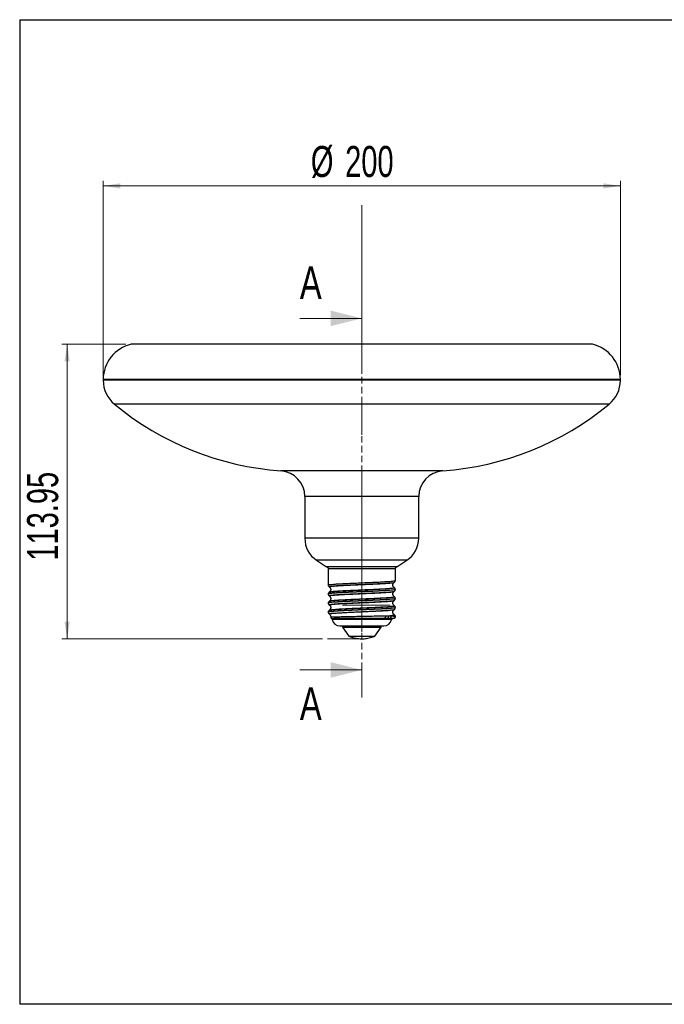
# Model space of a CAD drawing. Header units: millimetres. Extents: x 13 to 267, y 13 to 203.
# Tile 1 of 12: x 13 to 137, y 13 to 203. Entities that reach past the tile are written whole.
import ezdxf

# ---------------------------------------------------------------- set-up
doc = ezdxf.new("R2010")
doc.units = ezdxf.units.MM
doc.linetypes.add('CENTERX2', pattern=[20.32, 12.7, -2.54, 2.54, -2.54])
doc.linetypes.add('HIDDEN', pattern=[1.905, 1.27, -0.635])
doc.styles.add('SLDTEXTSTYLE0', font='TXT', dxfattribs={"width": 0.75})
doc.styles.add('SLDTEXTSTYLE1', font='TXT', dxfattribs={"width": 0.7})
doc.dimstyles.new('SLDDIMSTYLE0', dxfattribs={"dimtxt": 6, "dimasz": 3.302, "dimexe": 0, "dimexo": 0.0625, "dimgap": 1.5, "dimtad": 1, "dimlfac": 2, "dimrnd": 1e-09, "dimzin": 12, "dimdsep": 46, "dimtxsty": 'SLDTEXTSTYLE1', "dimsah": 1, "dimcen": 0.09, "dimadec": 0, "dimazin": 3, "dimtfac": 1, "dimtofl": 0, "dimtmove": 0, "dimatfit": 3, "dimfxl": 1, "dimfrac": 2, "dimtolj": 1, "dimtzin": 12, "dimarcsym": 0})

# ---------------------------------------------------------------- blocks, each defined once
blk = doc.blocks.new('_D')
at = {"color": 7, "linetype": 'Continuous', "lineweight": 0}
for p, q in [((33.25, 140.4), (20.87, 140.4)), ((21.87, 140.4), (21.87, 83.43)), ((71.22, 83.43), (20.87, 83.43))]:
    blk.add_line(p, q, dxfattribs=at)
at = {"color": 7, "linetype": 'Continuous', "lineweight": 18}
for points in [[(21.87, 140.4), (21.36, 137.1), (22.38, 137.1)], [(21.87, 83.43), (22.38, 86.73), (21.36, 86.73)]]:
    blk.add_solid(points, dxfattribs=at)
at = {"color": 7, "linetype": 'Continuous', "lineweight": 18, "insert": (14.13, 98.54), "char_height": 6, "attachment_point": 1, "rotation": 90, "style": 'SLDTEXTSTYLE1'}
blk.add_mtext('113.95', dxfattribs=at)
blk = doc.blocks.new('_D_1')
at = {"color": 7, "linetype": 'Continuous', "lineweight": 0}
for p, q in [((28.84, 134.43), (28.84, 172.04)), ((128.84, 134.43), (128.84, 172.04)), ((128.84, 171.04), (28.84, 171.04))]:
    blk.add_line(p, q, dxfattribs=at)
at = {"color": 7, "linetype": 'Continuous', "lineweight": 18}
for points in [[(28.84, 171.04), (32.14, 170.53), (32.14, 171.55)], [(128.84, 171.04), (125.53, 171.55), (125.53, 170.53)]]:
    blk.add_solid(points, dxfattribs=at)
at = {"color": 7, "linetype": 'Continuous', "lineweight": 18, "char_height": 6, "attachment_point": 1, "style": 'SLDTEXTSTYLE1'}
for s, insert in [('%%c', (68.99, 178.77)), ('200', (75.62, 178.77))]:
    blk.add_mtext(s, dxfattribs=dict(at, insert=insert))

msp = doc.modelspace()

# ---------------------------------------------------------------- linework, layer by layer
at = {"color": 7, "linetype": 'Continuous'}
for p, q in [((12.7, 203.2), (12.7, 12.7)), ((12.7, 203.2), (266.7, 203.2)), ((266.7, 12.7), (12.7, 12.7))]:
    msp.add_line(p, q, dxfattribs=at)
at = {"color": 7, "linetype": 'CENTERX2', "lineweight": 18, "ltscale": 2.5}
for p, q in [((78.8362, 167.3182), (78.8362, 66.0115)), ((75.0881, 89.925), (84.3194, 89.925))]:
    msp.add_line(p, q, dxfattribs=at)
at = {"color": 7, "linetype": 'HIDDEN', "lineweight": 18}
msp.add_line((78.8474, 147.4057), (78.8474, 75.3951), dxfattribs=at)
at = {"color": 7, "linetype": 'Continuous', "lineweight": 18}
for p, q in [((66.8474, 145.4057), (78.8474, 145.4057)), ((66.8474, 77.3951), (78.8474, 77.3951)), ((266.7, 12.7), (26.769, 12.7))]:
    msp.add_line(p, q, dxfattribs=at)
at = {"color": 8, "linetype": 'Continuous', "lineweight": 25}
for p, q in [((123.4272, 140.3977), (34.2452, 140.3977)), ((128.8362, 133.4316), (28.8362, 133.4316)), ((128.8359, 133.6052), (28.8365, 133.6052)), ((126.6556, 128.8042), (31.0168, 128.8042)), ((94.4762, 115.912), (63.1963, 115.912)), ((89.8362, 110.925), (67.8362, 110.925)), ((89.8362, 102.8743), (67.8362, 102.8743)), ((87.5625, 98.6166), (70.11, 98.6166)), ((85.6435, 97.3687), (72.029, 97.3687)), ((85.2718, 87.7095), (85.2881, 87.675)), ((85.2747, 87.7033), (85.3207, 87.675)), ((84.5559, 87.125), (73.1764, 87.125)), ((75.0862, 85.7151), (78.8362, 85.7151)), ((75.1095, 85.6424), (82.5629, 85.6424)), ((76.3154, 83.9542), (80.215, 83.9542)), ((76.3697, 83.9112), (80.1853, 83.9112)), ((78.8362, 85.7151), (82.5862, 85.7151)), ((80.1853, 83.9112), (81.3028, 83.9112)), ((80.215, 83.9542), (81.3571, 83.9542))]:
    msp.add_line(p, q, dxfattribs=at)
at = {"color": 7, "linetype": 'Continuous', "lineweight": 25}
for p, q in [((123.0862, 140.4369), (34.5862, 140.4369)), ((67.8362, 110.925), (67.8362, 102.8743)), ((89.8362, 102.8743), (89.8362, 110.925)), ((70.11, 98.6166), (72.029, 97.3687)), ((85.6435, 97.3687), (87.5625, 98.6166)), ((72.3362, 96.925), (72.3362, 93.8189)), ((78.8362, 96.925), (72.3362, 96.925)), ((85.3362, 96.925), (78.8362, 96.925)), ((85.3362, 94.694), (85.3362, 96.925)), ((72.3362, 92.0837), (72.3362, 92.0689)), ((72.5255, 92.4158), (72.5255, 92.4117)), ((85.3362, 92.9439), (85.3362, 92.9587)), ((72.3362, 90.3337), (72.3362, 90.3189)), ((85.1389, 89.7911), (85.1408, 89.7869)), ((85.3362, 91.1939), (85.3362, 91.2087)), ((72.3362, 88.5837), (72.3362, 88.5689)), ((83.3468, 87.8719), (83.9221, 87.8829)), ((85.1412, 88.0365), (85.1502, 88.0322)), ((85.1507, 89.1106), (85.1481, 89.1146)), ((85.2881, 87.675), (85.3207, 87.675)), ((85.31, 87.675), (85.3132, 87.7196)), ((85.3362, 89.4439), (85.3362, 89.4587)), ((75.0862, 85.925), (75.0862, 85.7151)), ((82.1428, 87.4227), (83.2418, 87.425)), ((82.5862, 85.7151), (82.5862, 85.925)), ((83.2418, 87.425), (83.8153, 87.425)), ((83.8153, 87.425), (84.2859, 87.425)), ((75.1095, 85.6424), (76.3154, 83.9542)), ((81.3571, 83.9542), (82.5629, 85.6424))]:
    msp.add_line(p, q, dxfattribs=at)
at = {"color": 7, "linetype": 'CENTERX2', "lineweight": 18}
msp.add_line((78.8362, 83.425), (72.216, 83.425), dxfattribs=at)
at = {"color": 8, "linetype": 'Continuous', "lineweight": 25, "flags": 128}
msp.add_lwpolyline([(72.5342, 88.2407), (72.5454, 88.2884), (72.8376, 88.3475), (73.395, 88.4063), (74.1915, 88.4645), (75.1972, 88.5238), (76.3594, 88.5819), (77.6337, 88.6409), (78.963, 88.6998), (80.2811, 88.7579), (81.5409, 88.8173), (82.6791, 88.8754), (83.6452, 88.9343), (84.4021, 88.9932), (84.9102, 89.0514), (85.1507, 89.1106), (85.1507, 89.1106)], dxfattribs=at)
at = {"color": 7, "linetype": 'Continuous', "lineweight": 25, "flags": 128}
for points in [[(83.3468, 87.8719), (83.3827, 87.8156), (83.4052, 87.7459), (83.4121, 87.6695), (83.4029, 87.5935), (83.3783, 87.5254), (83.3407, 87.4715), (83.2937, 87.4369), (83.2418, 87.425)], [(83.8153, 87.425), (83.8756, 87.4376), (83.9298, 87.4742), (83.9725, 87.5311), (83.9993, 87.6024), (84.0075, 87.6811), (83.9963, 87.7592), (83.9669, 87.8288), (83.9221, 87.8829)]]:
    msp.add_lwpolyline(points, dxfattribs=at)
at = {"color": 7, "linetype": 'Continuous', "lineweight": 25}
for centre, radius, start, end in [((35.8365, 133.5809), 7, 103.139333, 179.801007), ((34.5862, 138.9369), 1.5, 90, 103.139333), ((123.0862, 138.9369), 1.5, 76.860667, 90), ((121.836, 133.5809), 7, 0.198993, 76.860667), ((78.8362, 133.4316), 50, 179.801007, 180), ((34.8362, 133.4316), 6, 180, 230.464005), ((122.8362, 133.4316), 6, 309.535995, 0), ((78.8362, 133.4316), 50, 0, 0.198993), ((67.3009, 172.764), 57, 230.464005, 265.870477), ((90.3715, 172.764), 57, 274.129523, 309.535995), ((62.8362, 110.925), 5, 0, 85.870477), ((94.8362, 110.925), 5, 94.129523, 180), ((72.8358, 102.8083), 5, 179.243153, 236.963873), ((84.8367, 102.8083), 5, 303.036127, 0.756847), ((71.2112, 96.1112), 1.5, 32.857231, 56.963873), ((86.4612, 96.1112), 1.5, 123.036127, 147.142769), ((73.1349, 87.5856), 0.251, 169.781056, 238.592475), ((84.2453, 87.6795), 0.2577, 279.06477, 52.138648), ((85.039, 87.6741), 0.2491, 270.213663, 0.212082), ((85.071, 87.6747), 0.2497, 270.068784, 0.068619), ((72.8088, 87.0513), 0.3749, 11.333899, 58.609049), ((74.5862, 87.425), 1.5, 191.589569, 270), ((83.0862, 87.425), 1.5, 270, 348.463041), ((84.9233, 87.05), 0.375, 90, 168.463041), ((75.2112, 85.7151), 0.125, 180, 215.537678), ((76.4171, 84.0268), 0.125, 215.537678, 247.699179), ((81.2553, 84.0268), 0.125, 292.300821, 324.462322), ((82.4612, 85.7151), 0.125, 324.462322, 0)]:
    msp.add_arc(centre, radius, start, end, dxfattribs=at)
for points, knots in [([(72.3361, 93.8211), (72.3447, 93.7552), (72.3618, 93.6239), (72.4656, 93.5334), (72.5173, 93.4884)], [0, 0, 0, 0, 0.50157031, 1, 1, 1, 1]), ([(72.5167, 93.4888), (72.5258, 93.4827), (72.5439, 93.4706), (72.5621, 93.4585), (72.5712, 93.4524)], [0, 0, 0, 0, 0.50000337, 1, 1, 1, 1]), ([(72.5713, 93.4523), (72.6393, 93.3934), (72.7438, 93.3029), (72.8207, 93.1119), (72.8425, 92.9519), (72.8209, 92.7918), (72.7443, 92.6009), (72.6398, 92.5101), (72.5719, 92.451)], [0, 0, 0, 0, 0.24031012, 0.36900719, 0.50047707, 0.631896, 0.76042963, 1, 1, 1, 1]), ([(85.1017, 93.3253), (85.0601, 93.358), (84.9762, 93.4239), (84.8842, 93.5711), (84.8355, 93.7376), (84.8351, 93.906), (84.8755, 94.0551), (84.9593, 94.2108), (85.0468, 94.2826), (85.1019, 94.3278)], [0, 0, 0, 0, 0.14091359, 0.28383811, 0.42513589, 0.56073117, 0.68729853, 0.80294629, 1, 1, 1, 1]), ([(85.1552, 94.3634), (85.2069, 94.4085), (85.3109, 94.4993), (85.3278, 94.6305), (85.3362, 94.6964)], [0, 0, 0, 0, 0.49770351, 1, 1, 1, 1]), ([(72.517, 92.4143), (72.4653, 92.3693), (72.3616, 92.279), (72.3447, 92.1476), (72.3362, 92.0818)], [0, 0, 0, 0, 0.49834678, 1, 1, 1, 1]), ([(72.3362, 92.0714), (72.3447, 92.0055), (72.3616, 91.8741), (72.4655, 91.7836), (72.5172, 91.7384)], [0, 0, 0, 0, 0.50182952, 1, 1, 1, 1]), ([(72.516, 91.7393), (72.5251, 91.7332), (72.5432, 91.7211), (72.5614, 91.7089), (72.5705, 91.7029)], [0, 0, 0, 0, 0.50000324, 1, 1, 1, 1]), ([(72.5707, 91.7027), (72.6123, 91.6701), (72.6959, 91.6044), (72.788, 91.4574), (72.8369, 91.291), (72.8374, 91.1227), (72.7972, 90.9735), (72.7137, 90.8178), (72.6264, 90.7459), (72.5714, 90.7006)], [0, 0, 0, 0, 0.14138935, 0.28451928, 0.42583784, 0.56135466, 0.68779503, 0.80328828, 1, 1, 1, 1]), ([(85.1017, 91.5752), (85.0335, 91.6344), (84.9285, 91.7255), (84.8517, 91.9164), (84.8299, 92.0765), (84.8516, 92.2366), (84.9285, 92.4276), (85.0331, 92.5183), (85.1012, 92.5774)], [0, 0, 0, 0, 0.23938501, 0.36799719, 0.49954378, 0.63113806, 0.75990341, 1, 1, 1, 1]), ([(85.1012, 92.5773), (85.1103, 92.5834), (85.1285, 92.5955), (85.1466, 92.6077), (85.1557, 92.6137)], [0, 0, 0, 0, 0.49999691, 1, 1, 1, 1]), ([(85.1572, 91.5382), (85.1481, 91.5442), (85.1299, 91.5564), (85.1118, 91.5685), (85.1027, 91.5746)], [0, 0, 0, 0, 0.50000271, 1, 1, 1, 1]), ([(85.1585, 93.2872), (85.1495, 93.2933), (85.1313, 93.3054), (85.1131, 93.3175), (85.1041, 93.3236)], [0, 0, 0, 0, 0.50000321, 1, 1, 1, 1]), ([(85.3362, 91.2068), (85.3278, 91.2727), (85.3109, 91.4039), (85.2069, 91.4945), (85.1552, 91.5396)], [0, 0, 0, 0, 0.50223446, 1, 1, 1, 1]), ([(85.1558, 92.6137), (85.2074, 92.6588), (85.311, 92.7495), (85.3278, 92.8806), (85.3363, 92.9464)], [0, 0, 0, 0, 0.49775877, 1, 1, 1, 1]), ([(85.3362, 92.9565), (85.3278, 93.0224), (85.3109, 93.1538), (85.2075, 93.244), (85.1559, 93.289)], [0, 0, 0, 0, 0.5012155, 1, 1, 1, 1]), ([(72.5165, 90.664), (72.465, 90.619), (72.3615, 90.5287), (72.3447, 90.3975), (72.3362, 90.3316)], [0, 0, 0, 0, 0.49838188, 1, 1, 1, 1]), ([(72.3362, 90.3215), (72.3447, 90.2556), (72.3616, 90.1244), (72.4651, 90.0339), (72.5167, 89.9888)], [0, 0, 0, 0, 0.50180896, 1, 1, 1, 1]), ([(72.5167, 89.9887), (72.5258, 89.9827), (72.544, 89.9706), (72.5621, 89.9584), (72.5712, 89.9524)], [0, 0, 0, 0, 0.50000304, 1, 1, 1, 1]), ([(72.5705, 89.9528), (72.6257, 89.9076), (72.7132, 89.8358), (72.7969, 89.6801), (72.8373, 89.531), (72.837, 89.3626), (72.7882, 89.1961), (72.6962, 89.0489), (72.6124, 88.983), (72.5708, 88.9503)], [0, 0, 0, 0, 0.19705342, 0.31270107, 0.43926833, 0.57486355, 0.71616135, 0.85908603, 1, 1, 1, 1]), ([(85.1014, 89.8255), (85.0332, 89.8846), (84.9285, 89.9756), (84.8516, 90.1665), (84.8299, 90.3266), (84.8516, 90.4866), (84.9285, 90.6776), (85.033, 90.7682), (85.1011, 90.8272)], [0, 0, 0, 0, 0.23946298, 0.36804205, 0.49953444, 0.63107583, 0.75981217, 1, 1, 1, 1]), ([(85.153, 89.7909), (85.1439, 89.7969), (85.1257, 89.8091), (85.1076, 89.8212), (85.0985, 89.8273)], [0, 0, 0, 0, 0.50000283, 1, 1, 1, 1]), ([(85.1011, 90.8273), (85.1102, 90.8333), (85.1283, 90.8455), (85.1465, 90.8576), (85.1556, 90.8637)], [0, 0, 0, 0, 0.49999669, 1, 1, 1, 1]), ([(85.1551, 90.8633), (85.2069, 90.9084), (85.3108, 90.9989), (85.3278, 91.1303), (85.3363, 91.1962)], [0, 0, 0, 0, 0.49846542, 1, 1, 1, 1]), ([(85.3362, 89.457), (85.3277, 89.5228), (85.3108, 89.6539), (85.207, 89.7444), (85.1554, 89.7894)], [0, 0, 0, 0, 0.50222475, 1, 1, 1, 1]), ([(72.3362, 88.5713), (72.3447, 88.5054), (72.3616, 88.374), (72.4654, 88.2835), (72.5171, 88.2384)], [0, 0, 0, 0, 0.5017317, 1, 1, 1, 1]), ([(72.5179, 88.9148), (72.466, 88.8697), (72.3619, 88.7791), (72.3449, 88.6477), (72.3363, 88.5818)], [0, 0, 0, 0, 0.49813052, 1, 1, 1, 1]), ([(72.5712, 88.2024), (72.6396, 88.1433), (72.7447, 88.0525), (72.8195, 87.8618), (72.8428, 87.7294), (72.8295, 87.6512), (72.8252, 87.6262)], [0, 0, 0, 0, 0.42679482, 0.65568733, 0.88960844, 1, 1, 1, 1]), ([(72.8879, 87.6301), (73.0142, 87.6399), (73.2658, 87.6594), (74.2162, 87.6897), (75.4957, 87.7221), (77.0483, 87.7536), (78.742, 87.7865), (80.4419, 87.8172), (82.0469, 87.8479), (82.9143, 87.8639), (83.3468, 87.8719)], [0, 0, 0, 0, 0.12633258, 0.25177312, 0.3769919, 0.50218351, 0.62723351, 0.75199359, 0.87632917, 1, 1, 1, 1]), ([(83.9221, 87.8829), (84.0078, 87.883), (84.179, 87.8831), (84.3287, 87.883), (84.4035, 87.8829)], [0, 0, 0, 0, 0.500299, 1, 1, 1, 1]), ([(84.4035, 87.8829), (84.6259, 87.8486), (85.0715, 87.7798), (85.2158, 87.71), (85.2881, 87.675)], [0, 0, 0, 0, 0.4993285, 1, 1, 1, 1]), ([(85.1006, 88.076), (85.0326, 88.1351), (84.9282, 88.2259), (84.8515, 88.4168), (84.8299, 88.5769), (84.8517, 88.7369), (84.9287, 88.9279), (85.0331, 89.0184), (85.1012, 89.0773)], [0, 0, 0, 0, 0.23957026, 0.36810394, 0.49952295, 0.63099291, 0.75969002, 1, 1, 1, 1]), ([(85.0713, 87.425), (85.1043, 87.4271), (85.1497, 87.4301), (85.2041, 87.4539), (85.2366, 87.475), (85.2619, 87.4983), (85.2778, 87.516), (85.292, 87.535), (85.3088, 87.5624), (85.3244, 87.5978), (85.3298, 87.6254), (85.3326, 87.6399)], [0, 0, 0, 0, 0.431884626, 0.593950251, 0.700166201, 0.738025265, 0.770964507, 0.803132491, 0.83731638, 0.914584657, 1, 1, 1, 1]), ([(85.1018, 89.0778), (85.1109, 89.0838), (85.1291, 89.096), (85.1472, 89.1081), (85.1563, 89.1142)], [0, 0, 0, 0, 0.49999667, 1, 1, 1, 1]), ([(85.1645, 88.032), (85.1554, 88.038), (85.1373, 88.0502), (85.1191, 88.0623), (85.1101, 88.0683)], [0, 0, 0, 0, 0.50000272, 1, 1, 1, 1]), ([(85.1553, 89.1135), (85.207, 89.1586), (85.3109, 89.2493), (85.3278, 89.3806), (85.3362, 89.4465)], [0, 0, 0, 0, 0.49778757, 1, 1, 1, 1]), ([(85.3363, 87.7067), (85.3278, 87.7726), (85.3108, 87.9039), (85.2074, 87.9941), (85.1559, 88.0391)], [0, 0, 0, 0, 0.501483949, 1, 1, 1, 1]), ([(72.8291, 87.617), (72.8278, 87.5933), (72.8251, 87.545), (72.8477, 87.4746), (72.8876, 87.4125), (72.9265, 87.3838), (72.9455, 87.3698)], [0, 0, 0, 0, 0.24491519, 0.50026266, 0.75547023, 1, 1, 1, 1]), ([(72.9853, 87.345), (73.0031, 87.3315), (73.0482, 87.2972), (73.0988, 87.221), (73.1177, 87.1571), (73.127, 87.126)], [0, 0, 0, 0, 0.25010287, 0.63476641, 1, 1, 1, 1]), ([(73.0041, 87.3714), (73.1067, 87.3728), (73.3134, 87.3758), (74.0647, 87.3818), (75.1047, 87.3886), (76.4021, 87.3958), (77.8674, 87.4036), (79.3734, 87.4108), (80.8477, 87.4178), (81.7098, 87.4211), (82.1428, 87.4227)], [0, 0, 0, 0, 0.12254877, 0.24676693, 0.37271737, 0.50046777, 0.62716322, 0.75552753, 0.8771942, 1, 1, 1, 1]), ([(73.127, 87.1258), (73.1206, 87.1259), (73.114, 87.126), (73.1271, 87.1262), (73.1274, 87.1262)], [0, 0, 0, 0, 0.97285956, 1, 1, 1, 1]), ([(74.5862, 85.925), (74.6035, 85.925), (74.6529, 85.925), (75.1975, 85.925), (76.152, 85.925), (77.1238, 85.925), (77.9582, 85.925), (78.8275, 85.925), (79.9459, 85.925), (80.6821, 85.925), (81.1607, 85.925)], [0, 0, 0, 0, 0.0942031, 0.26919852, 0.44419393, 0.53839703, 0.63459926, 0.73080148, 0.82500458, 1, 1, 1, 1]), ([(81.1607, 85.925), (81.5765, 85.925), (82.2162, 85.925), (82.7601, 85.925), (83.0123, 85.925), (83.1156, 85.925), (83.0861, 85.925), (83.0861, 85.925)], [0, 0, 0, 0, 0.37898271, 0.58299575, 0.79133824, 0.99968072, 1, 1, 1, 1]), ([(84.2859, 87.425), (84.4706, 87.425), (84.8397, 87.425), (84.9732, 87.425), (85.04, 87.425)], [0, 0, 0, 0, 0.5002465, 1, 1, 1, 1]), ([(76.4091, 83.9011), (76.6956, 83.7966), (77.2961, 83.5775), (78.2643, 83.427), (79.2778, 83.4099), (80.2816, 83.5728), (80.9522, 83.7411), (81.2598, 83.8941), (81.2616, 83.895)], [0, 0, 0, 0, 0.183661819, 0.385099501, 0.588114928, 0.792628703, 0.998792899, 1, 1, 1, 1])]:
    msp.add_open_spline(points, degree=3, knots=knots, dxfattribs=at)
at = {"color": 8, "linetype": 'Continuous', "lineweight": 25}
for points, knots in [([(72.3417, 93.8186), (72.361, 93.836), (72.4004, 93.8716), (72.7701, 93.9255), (73.3586, 93.9801), (74.1631, 94.0348), (75.1456, 94.0895), (76.2704, 94.1442), (77.4936, 94.1989), (78.769, 94.2536), (80.0444, 94.3083), (81.2832, 94.363), (82.022, 94.3994), (82.3914, 94.4176)], [0, 0, 0, 0, 0.08709202, 0.17838282, 0.26967362, 0.36096441, 0.45225521, 0.54354601, 0.63483681, 0.72612761, 0.8174184, 0.9087092, 1, 1, 1, 1]), ([(72.5472, 93.4905), (72.5287, 93.498), (72.462, 93.5252), (72.6414, 93.5711), (73.0742, 93.6312), (73.7792, 93.6885), (74.7037, 93.748), (75.8123, 93.8068), (77.0535, 93.8645), (78.3746, 93.9247), (79.7159, 93.9818), (81.0175, 94.0415), (82.2237, 94.1001), (83.2787, 94.158), (84.1408, 94.2181), (84.7548, 94.2752), (85.0947, 94.3256), (85.1162, 94.3553), (85.1236, 94.3654)], [0, 0, 0, 0, 0.0257054, 0.09302886, 0.15991293, 0.2270876, 0.29423409, 0.36113728, 0.42839632, 0.49537796, 0.56243272, 0.62965717, 0.69652206, 0.76373562, 0.83083074, 0.89777407, 0.96502578, 1, 1, 1, 1]), ([(72.6229, 93.4532), (72.5962, 93.4616), (72.4872, 93.496), (72.7937, 93.5558), (73.5596, 93.6367), (74.8661, 93.7215), (76.6006, 93.8076), (78.5541, 93.8965), (80.5375, 93.9827), (82.3491, 94.0704), (83.8349, 94.1584), (84.7382, 94.2415), (85.1359, 94.2995), (85.0931, 94.3268), (85.0912, 94.328)], [0, 0, 0, 0, 0.028812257, 0.117570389, 0.206427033, 0.30643502, 0.406033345, 0.506280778, 0.605898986, 0.70584905, 0.80584663, 0.905448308, 0.99577456, 1, 1, 1, 1]), ([(82.3914, 94.4176), (82.7343, 94.4359), (83.42, 94.4723), (84.2342, 94.527), (84.8585, 94.5816), (85.2207, 94.6363), (85.373, 94.6737), (85.3322, 94.6928), (85.3302, 94.6937)], [0, 0, 0, 0, 0.19799338, 0.39598677, 0.59398015, 0.79197354, 0.98996692, 1, 1, 1, 1]), ([(82.3914, 92.6676), (82.022, 92.6494), (81.2832, 92.613), (80.0444, 92.5583), (78.769, 92.5036), (77.4936, 92.4489), (76.2704, 92.3942), (75.1456, 92.3395), (74.1631, 92.2848), (73.3586, 92.2301), (72.7701, 92.1755), (72.4007, 92.1217), (72.3613, 92.0861), (72.3421, 92.0688)], [0, 0, 0, 0, 0.09131816, 0.18263632, 0.27395448, 0.36527265, 0.45659081, 0.54790897, 0.63922713, 0.73054529, 0.82186345, 0.91318161, 1, 1, 1, 1]), ([(82.3914, 92.6824), (82.022, 92.6642), (81.2832, 92.6277), (80.0444, 92.573), (78.769, 92.5183), (77.4936, 92.4636), (76.2704, 92.4089), (75.1456, 92.3543), (74.1631, 92.2996), (73.3586, 92.2449), (72.7702, 92.1902), (72.4013, 92.1365), (72.3619, 92.1011), (72.3428, 92.0838)], [0, 0, 0, 0, 0.09136897, 0.18273793, 0.2741069, 0.36547586, 0.45684483, 0.54821379, 0.63958276, 0.73095173, 0.82232069, 0.91368966, 1, 1, 1, 1]), ([(72.5347, 91.7411), (72.5233, 91.7448), (72.4512, 91.7683), (72.5918, 91.8098), (72.9683, 91.87), (73.6286, 91.9276), (74.5132, 91.9866), (75.5908, 92.046), (76.8108, 92.1033), (78.1213, 92.1635), (79.4631, 92.221), (80.7769, 92.2801), (82.0057, 92.3394), (83.0929, 92.3967), (83.9946, 92.4569), (84.6589, 92.5144), (85.0604, 92.5682), (85.1104, 92.602), (85.1313, 92.6161)], [0, 0, 0, 0, 0.0126324, 0.07980547, 0.14668779, 0.21388704, 0.2809331, 0.34790465, 0.41513732, 0.48203243, 0.54915825, 0.61632719, 0.68320047, 0.75042935, 0.81745444, 0.88443247, 0.95166913, 1, 1, 1, 1]), ([(85.1371, 93.2865), (85.1513, 93.2782), (85.1918, 93.2547), (85.0627, 93.2146), (84.7679, 93.1672), (84.2967, 93.1215), (83.6754, 93.0744), (82.9159, 93.0268), (82.0435, 92.9812), (81.0789, 92.9342), (80.0534, 92.8866), (78.9914, 92.8407), (77.9273, 92.794), (76.8865, 92.7463), (75.9028, 92.7003), (74.9995, 92.6538), (74.2058, 92.6062), (73.5419, 92.5597), (73.0232, 92.5136), (72.6862, 92.4659), (72.5234, 92.4336), (72.5254, 92.4169), (72.5255, 92.4158)], [0, 0, 0, 0, 0.02903747, 0.08258158, 0.13647174, 0.19000044, 0.24391485, 0.29743776, 0.35133202, 0.40487668, 0.45877624, 0.51229142, 0.56621386, 0.61973792, 0.6736279, 0.72717187, 0.7810791, 0.83458326, 0.88851122, 0.94203816, 0.99592458, 1, 1, 1, 1]), ([(85.15, 91.5367), (85.1554, 91.5348), (85.2059, 91.5175), (85.1321, 91.4846), (84.9165, 91.4369), (84.5129, 91.3906), (83.9533, 91.3443), (83.2498, 91.2967), (82.421, 91.2502), (81.493, 91.2041), (80.4883, 91.1565), (79.4393, 91.1097), (78.3711, 91.0638), (77.3182, 91.0163), (76.3059, 90.9692), (75.3667, 90.9236), (74.5232, 90.8761), (73.8032, 90.8289), (73.2212, 90.7832), (72.8062, 90.7359), (72.5681, 90.6949), (72.5438, 90.6706), (72.5348, 90.6615)], [0, 0, 0, 0, 0.00637979, 0.06002186, 0.11328038, 0.16688774, 0.22016728, 0.27379169, 0.32703718, 0.38067403, 0.4339434, 0.48754528, 0.54082522, 0.59444745, 0.64769566, 0.7013242, 0.75460614, 0.80820496, 0.86147868, 0.91510493, 0.96843797, 1, 1, 1, 1]), ([(72.5996, 91.7032), (72.5906, 91.725), (72.571, 91.7725), (73.1287, 91.848), (74.1092, 91.924), (75.4651, 92.0033), (77.0813, 92.0795), (78.8306, 92.1584), (80.5833, 92.2351), (82.1971, 92.3134), (83.5598, 92.3908), (84.5284, 92.4683), (85.0414, 92.5312), (85.0436, 92.5676), (85.0442, 92.5782)], [0, 0, 0, 0, 0.07565692, 0.1647704, 0.25317649, 0.34226685, 0.43071613, 0.51973144, 0.60826949, 0.69715808, 0.78583017, 0.87454707, 0.96339174, 1, 1, 1, 1]), ([(72.5992, 92.4506), (72.6561, 92.4729), (72.7788, 92.521), (73.5751, 92.5982), (74.8618, 92.6831), (76.6017, 92.7692), (78.5539, 92.8581), (80.5371, 92.9443), (82.3507, 93.032), (83.829, 93.12), (84.759, 93.2032), (85.1623, 93.2727), (85.0715, 93.3114), (85.0418, 93.324)], [0, 0, 0, 0, 0.07680787, 0.16577926, 0.2659164, 0.36564335, 0.46602024, 0.5657671, 0.66584624, 0.76597296, 0.86570326, 0.95614616, 1, 1, 1, 1]), ([(72.6277, 90.6993), (72.628, 90.7097), (72.6291, 90.7458), (73.1392, 90.8096), (74.1064, 90.8856), (75.4659, 90.9649), (77.0811, 91.0411), (78.8307, 91.12), (80.5831, 91.1967), (82.1978, 91.275), (83.557, 91.3524), (84.5388, 91.4299), (85.1003, 91.5044), (85.0822, 91.5524), (85.0739, 91.5746)], [0, 0, 0, 0, 0.03598514, 0.12508158, 0.21347076, 0.30254409, 0.39097645, 0.47997474, 0.56849587, 0.65736746, 0.7460226, 0.83472253, 0.92355021, 1, 1, 1, 1]), ([(85.3302, 92.9586), (85.3322, 92.9577), (85.3733, 92.9385), (85.2211, 92.9011), (84.8591, 92.8464), (84.2348, 92.7918), (83.4204, 92.7371), (82.7344, 92.7006), (82.3914, 92.6824)], [0, 0, 0, 0, 0.01003834, 0.20803067, 0.40602301, 0.60401534, 0.80200767, 1, 1, 1, 1]), ([(85.3303, 92.9438), (85.3322, 92.9429), (85.3733, 92.9238), (85.2211, 92.8864), (84.8591, 92.8317), (84.2348, 92.777), (83.4204, 92.7223), (82.7344, 92.6859), (82.3914, 92.6676)], [0, 0, 0, 0, 0.00988377, 0.20790702, 0.40593026, 0.60395351, 0.80197675, 1, 1, 1, 1]), ([(82.3914, 90.9176), (82.022, 90.8994), (81.2832, 90.863), (80.0444, 90.8083), (78.769, 90.7536), (77.4936, 90.6989), (76.2704, 90.6442), (75.1456, 90.5895), (74.1631, 90.5348), (73.3586, 90.4801), (72.7701, 90.4255), (72.4009, 90.3717), (72.3615, 90.3362), (72.3423, 90.3189)], [0, 0, 0, 0, 0.09133602, 0.18267205, 0.27400807, 0.3653441, 0.45668012, 0.54801614, 0.63935217, 0.73068819, 0.82202421, 0.91336024, 1, 1, 1, 1]), ([(82.3914, 90.9324), (82.022, 90.9142), (81.2832, 90.8777), (80.0444, 90.823), (78.769, 90.7683), (77.4936, 90.7136), (76.2704, 90.6589), (75.1456, 90.6043), (74.1631, 90.5496), (73.3586, 90.4949), (72.7702, 90.4402), (72.401, 90.3865), (72.3616, 90.351), (72.3424, 90.3337)], [0, 0, 0, 0, 0.09134352, 0.18268704, 0.27403056, 0.36537409, 0.45671761, 0.54806113, 0.63940465, 0.73074817, 0.82209169, 0.91343521, 1, 1, 1, 1]), ([(72.5176, 89.9899), (72.5163, 89.9902), (72.4425, 90.0103), (72.5522, 90.0486), (72.8697, 90.1084), (73.4844, 90.1668), (74.3263, 90.2249), (75.3709, 90.2849), (76.5679, 90.3421), (77.8646, 90.4019), (79.2053, 90.4601), (80.5294, 90.5184), (81.7784, 90.5783), (82.8973, 90.6354), (83.8379, 90.6954), (84.5506, 90.7534), (85.0217, 90.8104), (85.1074, 90.8482), (85.1485, 90.8663)], [0, 0, 0, 0, 0.00120568, 0.06818683, 0.13527361, 0.20202147, 0.26913232, 0.3360802, 0.40291645, 0.47005131, 0.53683145, 0.60385844, 0.67091934, 0.73768673, 0.8047926, 0.871721, 0.93859092, 1, 1, 1, 1]), ([(85.1408, 89.7869), (85.1536, 89.7759), (85.184, 89.7495), (85.0252, 89.7064), (84.6986, 89.6593), (84.2016, 89.6136), (83.5544, 89.5662), (82.7751, 89.5189), (81.8841, 89.4733), (80.9082, 89.4261), (79.8734, 89.3786), (78.8099, 89.3329), (77.7467, 89.2859), (76.7146, 89.2383), (75.7418, 89.1924), (74.8561, 89.1457), (74.0827, 89.098), (73.4419, 89.0519), (72.9568, 89.0055), (72.6267, 88.9584), (72.554, 88.928), (72.5184, 88.9132)], [0, 0, 0, 0, 0.03845385, 0.09200126, 0.14549425, 0.19904866, 0.25256112, 0.30609774, 0.35959935, 0.4131712, 0.4666529, 0.52020696, 0.57371092, 0.62727782, 0.68074174, 0.73433973, 0.78780703, 0.84137847, 0.89485991, 0.94845058, 1, 1, 1, 1]), ([(72.5784, 88.95), (72.5773, 88.951), (72.5486, 88.975), (72.8652, 89.0252), (73.5861, 89.0995), (74.7911, 89.178), (76.2962, 89.2546), (77.9991, 89.3336), (79.7687, 89.4097), (81.4636, 89.4891), (82.9565, 89.565), (84.137, 89.6445), (84.8764, 89.7204), (85.1848, 89.7821), (85.0765, 89.8162), (85.0499, 89.8246)], [0, 0, 0, 0, 0.00339823, 0.08249711, 0.17124916, 0.26023446, 0.34885477, 0.43796414, 0.52649804, 0.61567974, 0.70417287, 0.7933749, 0.88187304, 0.97104336, 1, 1, 1, 1]), ([(72.6164, 89.9536), (72.5919, 89.9662), (72.5228, 90.0017), (72.8471, 90.0636), (73.5912, 90.1379), (74.7897, 90.2164), (76.2966, 90.293), (77.9989, 90.372), (79.769, 90.4481), (81.4626, 90.5275), (82.9602, 90.6035), (84.1234, 90.6829), (84.8924, 90.7557), (85.0167, 90.8048), (85.0747, 90.8277)], [0, 0, 0, 0, 0.04339689, 0.12252791, 0.21131602, 0.30033748, 0.3889938, 0.47813938, 0.56670926, 0.65592719, 0.74445628, 0.83369456, 0.92222866, 1, 1, 1, 1]), ([(85.3297, 91.2089), (85.3318, 91.2078), (85.3733, 91.1886), (85.2213, 91.1511), (84.8591, 91.0964), (84.2349, 91.0418), (83.4204, 90.9871), (82.7344, 90.9506), (82.3914, 90.9324)], [0, 0, 0, 0, 0.011014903, 0.208811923, 0.406608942, 0.604405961, 0.802202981, 1, 1, 1, 1]), ([(85.3306, 91.1937), (85.3324, 91.1928), (85.3732, 91.1737), (85.221, 91.1364), (84.8591, 91.0817), (84.2348, 91.027), (83.4204, 90.9723), (82.7344, 90.9359), (82.3914, 90.9176)], [0, 0, 0, 0, 0.009417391, 0.207533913, 0.405650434, 0.603766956, 0.801883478, 1, 1, 1, 1]), ([(82.3914, 89.1676), (82.022, 89.1494), (81.2832, 89.113), (80.0444, 89.0583), (78.769, 89.0036), (77.4936, 88.9489), (76.2704, 88.8942), (75.1456, 88.8395), (74.1631, 88.7848), (73.3586, 88.7301), (72.7701, 88.6755), (72.4005, 88.6216), (72.3611, 88.586), (72.3419, 88.5687)], [0, 0, 0, 0, 0.09130429, 0.18260858, 0.27391288, 0.36521717, 0.45652146, 0.54782575, 0.63913004, 0.73043434, 0.82173863, 0.91304292, 1, 1, 1, 1]), ([(82.3914, 89.1824), (82.022, 89.1642), (81.2832, 89.1277), (80.0444, 89.073), (78.769, 89.0183), (77.4936, 88.9636), (76.2704, 88.9089), (75.1456, 88.8543), (74.1631, 88.7996), (73.3586, 88.7449), (72.7702, 88.6902), (72.4014, 88.6365), (72.3621, 88.6011), (72.3429, 88.5839)], [0, 0, 0, 0, 0.09138236, 0.18276472, 0.27414708, 0.36552943, 0.45691179, 0.54829415, 0.63967651, 0.73105887, 0.82244123, 0.91382359, 1, 1, 1, 1]), ([(72.5853, 88.2026), (72.5795, 88.2233), (72.5673, 88.2667), (73.0219, 88.3353), (73.8131, 88.4028), (74.9181, 88.4732), (76.2627, 88.5411), (77.763, 88.6111), (79.3306, 88.6794), (80.8672, 88.7489), (82.2791, 88.8179), (83.484, 88.8867), (84.3916, 88.9563), (84.9578, 89.0192), (85.0343, 89.0601), (85.0674, 89.0779)], [0, 0, 0, 0, 0.07198201, 0.15118199, 0.22973335, 0.30888316, 0.38750722, 0.46657627, 0.5453069, 0.62426478, 0.70313463, 0.78195217, 0.86095274, 0.93964191, 1, 1, 1, 1]), ([(85.3293, 89.459), (85.3316, 89.458), (85.3733, 89.4387), (85.2214, 89.4011), (84.859, 89.3464), (84.2349, 89.2918), (83.4204, 89.2371), (82.7344, 89.2006), (82.3914, 89.1824)], [0, 0, 0, 0, 0.01167343, 0.20933874, 0.40700406, 0.60466937, 0.80233469, 1, 1, 1, 1]), ([(85.3303, 89.4438), (85.3322, 89.4429), (85.3733, 89.4238), (85.2211, 89.3864), (84.8591, 89.3317), (84.2348, 89.277), (83.4204, 89.2223), (82.7344, 89.1859), (82.3914, 89.1676)], [0, 0, 0, 0, 0.00996911, 0.20797529, 0.40598147, 0.60398765, 0.80199382, 1, 1, 1, 1]), ([(83.9221, 87.8829), (84.1345, 87.9), (84.5602, 87.9343), (84.9774, 87.9919), (85.1789, 88.0396), (85.084, 88.0689), (85.0632, 88.0754)], [0, 0, 0, 0, 0.26925541, 0.53964723, 0.89889152, 1, 1, 1, 1]), ([(85.1502, 88.0322), (85.1573, 88.0292), (85.2008, 88.0108), (85.1045, 87.9764), (84.8671, 87.9289), (84.5577, 87.8982), (84.4034, 87.8828)], [0, 0, 0, 0, 0.06133609, 0.37383933, 0.68770486, 1, 1, 1, 1]), ([(73.1764, 87.125), (73.1557, 87.1251), (73.1191, 87.1252), (73.1246, 87.1256), (73.127, 87.1258)], [0, 0, 0, 0, 0.56703017, 1, 1, 1, 1])]:
    msp.add_open_spline(points, degree=3, knots=knots, dxfattribs=at)
at = {"color": 7, "linetype": 'Continuous', "lineweight": 18}
for points in [[(78.8474, 145.4057), (72.8474, 146.9057), (72.8474, 143.9057)], [(78.8474, 77.3951), (72.8474, 78.8951), (72.8474, 75.8951)]]:
    msp.add_solid(points, dxfattribs=at)

# ---------------------------------------------------------------- texts
at = {"color": 7, "linetype": 'Continuous', "char_height": 6.35, "attachment_point": 1, "style": 'SLDTEXTSTYLE0'}
for insert in [(66.8474, 155.4856), (66.8474, 74.0385)]:
    msp.add_mtext('A', dxfattribs=dict(at, insert=insert))

# ---------------------------------------------------------------- dimensions: what is measured, and where the dimension line sits
at = {"color": 7, "linetype": 'Continuous', "lineweight": 18}
dim = msp.add_linear_dim(base=(28.8362, 171.0392), p1=(128.8362, 133.4316), p2=(28.8362, 133.4316), text='%%c<>', dimstyle='SLDDIMSTYLE0', dxfattribs=at)
dim.commit()
dim.dimension.update_dxf_attribs({"geometry": '_D_1', "text_midpoint": (77.5396, 171.0392), "dimtype": 160})
dim = msp.add_linear_dim(base=(21.8681, 83.425), p1=(34.2452, 140.3977), p2=(72.216, 83.425), angle=90, dimstyle='SLDDIMSTYLE0', dxfattribs=at)
dim.commit()
dim.dimension.update_dxf_attribs({"geometry": '_D', "text_midpoint": (21.8681, 109.0135), "dimtype": 160})

doc.saveas('drawing.dxf')
